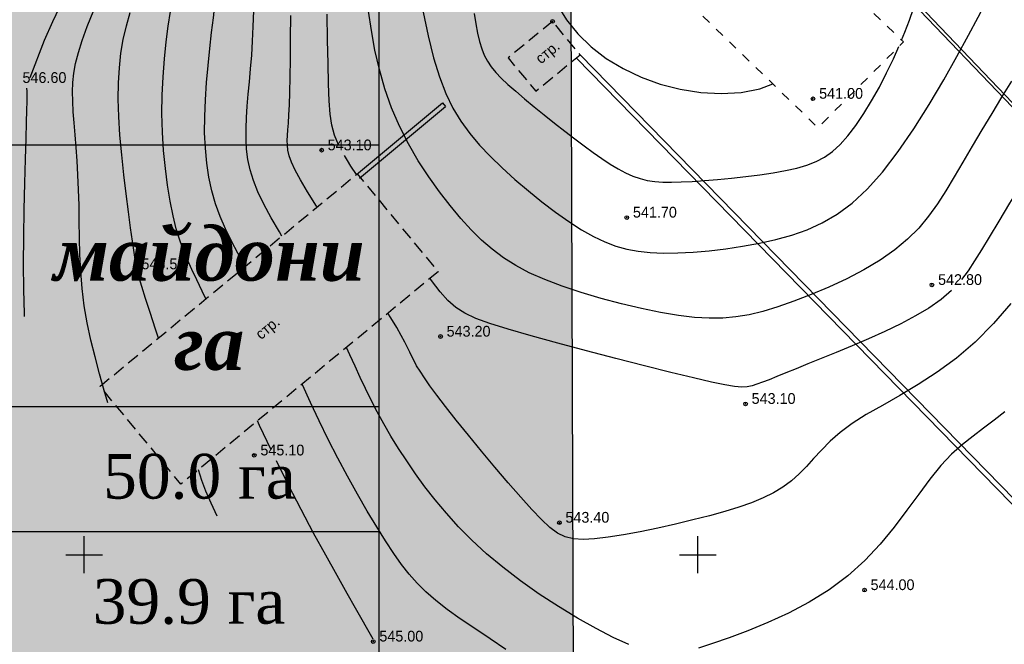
# Model space of a CAD drawing. Extents: x 0 to 363660, y 0 to 4201329.
# Tile 21 of 122: x 360095 to 360175, y 4200493 to 4200544. Entities that reach past the tile are written whole.
import ezdxf

# ---------------------------------------------------------------- set-up
doc = ezdxf.new("R2010")
doc.units = 0
doc.header["$LTSCALE"] = 0.5
doc.header["$MEASUREMENT"] = 0
doc.header["$PDMODE"] = 32
doc.header["$PDSIZE"] = 0.3
for name, pattern in [('CONTI', [0]), ('Д_ТРОТ_ТРУБА', [3, 1.5, -1.5]), ('ЗД_СТР_РАЗВ', [3, 2, -1])]:
    doc.linetypes.add(name, pattern=pattern)
for name, color, linetype in [('(004) Точки рельефа', 7, 'Continuous'), ('(007) Здания', 7, 'Continuous'), ('(025) Дорога', 7, 'Continuous'), ('(040) Ограда', 7, 'Continuous'), ('GORIZDEFAULT', 32, 'CONTI'), ('PI_TTDEFAULT', 5, 'CONTI'), ('SETKR', 2, 'CONTI'), ('SIT_L0', 250, 'CONTI')]:
    doc.layers.add(name, color=color, linetype=linetype)
doc.layers.add('(032) Горизонтали утолщенные', color=32, linetype='Continuous', lineweight=30)
doc.layers.add('.', color=7, linetype='Continuous', lineweight=15)
doc.styles.add('D-431', font='d431.ttf')
doc.styles.add('P-131', font='p131.ttf')
doc.styles.get("Standard").update_dxf_attribs({"font": 'times.ttf'})
doc.linetypes.add('ОГРАДА_ГЛИН', pattern='A,4,["|",Standard,S=0.8,R=0,X=0,Y=-0.8],0.5,["|",Standard,S=0.8,R=0,X=0,Y=-0.8],3.5', length=8)

# ---------------------------------------------------------------- blocks, each defined once
blk = doc.blocks.new('BL_333')
at = {"color": 0}
for p, q in [((0, -1.5), (0, 1.5)), ((-1.5, 0), (1.5, 0))]:
    blk.add_line(p, q, dxfattribs=at)
blk = doc.blocks.new('gergrgrre')
at = {"layer": '(007) Здания', "linetype": 'ЗД_СТР_РАЗВ', "flags": 128}
for points in [[(360138.159, 4200543.454), (360134.551, 4200540.474), (360136.794, 4200537.757), (360140.403, 4200540.738)], [(360128.84, 4200523.056), (360107.887, 4200505.749), (360101.297, 4200513.727), (360122.25, 4200531.033)]]:
    blk.add_lwpolyline(points, close=True, dxfattribs=at)
at = {"layer": '(025) Дорога', "linetype": 'Д_ТРОТ_ТРУБА', "flags": 128}
blk.add_lwpolyline([(360145.999, 4200561.788), (360141.313, 4200556.972), (360139.34, 4200559.023), (360136.946, 4200556.919), (360159.781, 4200534.797), (360166.748, 4200541.774), (360145.999, 4200561.788)], dxfattribs=at)
at = {"layer": '(032) Горизонтали утолщенные', "color": 32}
for points in [[(360116.116, 4200525.967, 544), (360115.91, 4200526.3, 544), (360115.23, 4200527.46, 544), (360114.64, 4200528.56, 544), (360114.16, 4200529.56, 544), (360113.8, 4200530.49, 544), (360113.53, 4200531.37, 544), (360113.35, 4200532.21, 544), (360113.24, 4200533.04, 544), (360113.19, 4200533.87, 544), (360113.19, 4200534.72, 544), (360113.23, 4200535.61, 544), (360113.29, 4200536.54, 544), (360113.37, 4200537.52, 544), (360113.46, 4200538.53, 544), (360113.56, 4200539.59, 544), (360113.65, 4200540.7, 544), (360113.72, 4200541.85, 544), (360113.78, 4200543.04, 544), (360113.83, 4200544.3, 544)], [(360101.921, 4200512.374, 546), (360101.64, 4200513.39, 546), (360101.26, 4200514.74, 546), (360100.89, 4200516.11, 546), (360100.55, 4200517.49, 546), (360100.25, 4200518.88, 546), (360100.01, 4200520.28, 546), (360099.84, 4200521.68, 546), (360099.73, 4200523.08, 546), (360099.66, 4200524.46, 546), (360099.62, 4200525.83, 546), (360099.6, 4200527.17, 546), (360099.59, 4200528.48, 546), (360099.55, 4200529.73, 546), (360099.5, 4200530.94, 546), (360099.43, 4200532.09, 546), (360099.35, 4200533.18, 546), (360099.26, 4200534.21, 546), (360099.18, 4200535.18, 546), (360099.12, 4200536.09, 546), (360099.07, 4200536.94, 546), (360099.05, 4200537.72, 546), (360099.08, 4200538.47, 546), (360099.16, 4200539.23, 546), (360099.3, 4200540.03, 546), (360099.53, 4200540.91, 546), (360099.84, 4200541.9, 546), (360100.26, 4200543.04, 546), (360100.79, 4200544.37, 546)], [(360127.63, 4200544.2, 542), (360128.03, 4200542.27, 542), (360128.46, 4200540.49, 542), (360128.94, 4200538.94, 542), (360129.46, 4200537.58, 542), (360130.05, 4200536.38, 542), (360130.69, 4200535.31, 542), (360131.41, 4200534.32, 542), (360132.21, 4200533.38, 542), (360133.09, 4200532.46, 542), (360134.06, 4200531.52, 542), (360135.1, 4200530.57, 542), (360136.19, 4200529.64, 542), (360137.3, 4200528.74, 542), (360138.41, 4200527.9, 542), (360139.49, 4200527.14, 542), (360140.53, 4200526.48, 542), (360141.49, 4200525.93, 542), (360142.41, 4200525.49, 542), (360143.31, 4200525.15, 542), (360144.21, 4200524.9, 542), (360145.14, 4200524.73, 542), (360146.12, 4200524.62, 542), (360147.19, 4200524.58, 542), (360148.36, 4200524.59, 542), (360149.61, 4200524.66, 542), (360150.92, 4200524.77, 542), (360152.28, 4200524.92, 542), (360153.65, 4200525.13, 542), (360155.02, 4200525.39, 542), (360156.35, 4200525.69, 542)], [(360156.35, 4200525.69, 542), (360157.65, 4200526.04, 542), (360158.91, 4200526.48, 542), (360160.14, 4200527.04, 542), (360161.35, 4200527.75, 542), (360162.57, 4200528.65, 542), (360163.8, 4200529.78, 542), (360165.05, 4200531.17, 542), (360166.32, 4200532.84, 542), (360167.6, 4200534.71, 542), (360168.85, 4200536.69, 542), (360170.03, 4200538.68, 542), (360171.11, 4200540.6, 542), (360172.06, 4200542.33, 542), (360172.85, 4200543.79, 542), (360174.45, 4200546.86, 542), (360174.8, 4200550.65, 542)], [(360175.01, 4200511.65, 544), (360174.15, 4200510.96, 544), (360173.28, 4200510.31, 544), (360172.42, 4200509.67, 544), (360171.55, 4200508.97, 544), (360170.67, 4200508.19, 544), (360169.79, 4200507.27, 544), (360168.9, 4200506.17, 544), (360167.99, 4200504.94, 544), (360167.02, 4200503.62, 544), (360165.99, 4200502.24, 544), (360164.86, 4200500.86, 544), (360163.61, 4200499.52, 544), (360162.23, 4200498.27, 544), (360160.7, 4200497.13, 544), (360159.07, 4200496.13, 544), (360157.38, 4200495.24, 544), (360155.69, 4200494.47, 544), (360154.07, 4200493.8, 544), (360152.55, 4200493.24, 544), (360151.19, 4200492.77, 544), (360150.04, 4200492.39, 544)], [(360144.38, 4200492.68, 544), (360143.11, 4200493.26, 544), (360141.71, 4200493.98, 544), (360140.2, 4200494.83, 544), (360138.64, 4200495.78, 544), (360137.07, 4200496.8, 544), (360135.54, 4200497.88, 544), (360134.1, 4200498.98, 544), (360132.78, 4200500.08, 544), (360131.59, 4200501.18, 544), (360130.5, 4200502.28, 544), (360129.51, 4200503.38, 544), (360128.6, 4200504.46, 544), (360127.77, 4200505.53, 544), (360127.01, 4200506.59, 544), (360126.29, 4200507.64, 544), (360125.62, 4200508.66, 544), (360125, 4200509.67, 544), (360124.42, 4200510.67, 544), (360123.88, 4200511.64, 544), (360123.38, 4200512.6, 544), (360122.92, 4200513.53, 544), (360122.48, 4200514.45, 544), (360122.07, 4200515.37, 544), (360121.65, 4200516.29, 544), (360121.375, 4200516.89, 544)]]:
    blk.add_polyline3d(points, dxfattribs=at)
at = {"layer": '(040) Ограда', "flags": 128}
blk.add_lwpolyline([(360140.116, 4200540.458), (360188.044, 4200491.371), (360223.423, 4200455.135), (360264.554, 4200409.603)], dxfattribs=at)
at = {"layer": '(040) Ограда', "linetype": 'ОГРАДА_ГЛИН', "flags": 128}
for points in [[(360140.403, 4200540.738), (360188.33, 4200491.65), (360223.715, 4200455.409), (360264.851, 4200409.871)], [(360122.179, 4200530.975), (360129.187, 4200536.822)]]:
    blk.add_lwpolyline(points, dxfattribs=at)
at = {"linetype": 'Continuous', "elevation": 1.643}
blk.add_lwpolyline([(359968.105, 4200751.148), (360144.875, 4200568.598), (360208.905, 4200501.768), (360248.135, 4200449.088), (360280.365, 4200400.868), (360329.345, 4200345.008), (360410.625, 4200285.188), (360473.125, 4200218.998), (360491.256, 4200199.541)], dxfattribs=at)
at = {"linetype": 'Continuous'}
for points in [[(360129.187, 4200536.822), (360129.443, 4200536.515)], [(360122.435, 4200530.668), (360129.443, 4200536.515)]]:
    blk.add_lwpolyline(points, dxfattribs=at)
at = {"layer": 'GORIZDEFAULT', "color": 32}
for points in [[(360095.61, 4200538.88, 546.5), (360096.77, 4200541.91, 546.5), (360097.46, 4200543.43, 546.5), (360098.28, 4200545.23, 546.5)], [(360109.906, 4200520.837, 545), (360109.62, 4200521.46, 545), (360109.18, 4200522.4, 545), (360108.78, 4200523.24, 545), (360108.42, 4200524.02, 545), (360108.09, 4200524.79, 545), (360107.79, 4200525.62, 545), (360107.51, 4200526.54, 545), (360107.25, 4200527.61, 545), (360107.01, 4200528.8, 545), (360106.79, 4200530.1, 545), (360106.62, 4200531.48, 545), (360106.48, 4200532.93, 545), (360106.38, 4200534.42, 545), (360106.34, 4200535.94, 545), (360106.36, 4200537.45, 545), (360106.43, 4200538.94, 545), (360106.54, 4200540.39, 545), (360106.68, 4200541.78, 545), (360106.85, 4200543.07, 545), (360107.04, 4200544.26, 545)], [(360118.979, 4200528.331, 543.5), (360118.94, 4200528.39, 543.5), (360118.2, 4200529.56, 543.5), (360117.62, 4200530.54, 543.5), (360117.19, 4200531.33, 543.5), (360116.9, 4200531.98, 543.5), (360116.71, 4200532.51, 543.5), (360116.6, 4200532.96, 543.5), (360116.56, 4200533.37, 543.5), (360116.55, 4200533.76, 543.5), (360116.57, 4200534.16, 543.5), (360116.6, 4200534.62, 543.5), (360116.64, 4200535.16, 543.5), (360116.68, 4200535.83, 543.5), (360116.72, 4200536.65, 543.5), (360116.76, 4200537.66, 543.5), (360116.79, 4200538.9, 543.5), (360116.8, 4200540.37, 543.5), (360116.81, 4200542.06, 543.5), (360116.83, 4200543.92, 543.5)], [(360120.72, 4200533.4, 543), (360120.39, 4200534.19, 543), (360120.18, 4200535, 543), (360120.04, 4200535.9, 543), (360119.96, 4200536.99, 543), (360119.91, 4200538.36, 543), (360119.87, 4200540.01, 543), (360119.83, 4200541.93, 543), (360119.8, 4200544.03, 543)], [(360175.55, 4200538.57, 542.5), (360174.75, 4200537.29, 542.5), (360173.94, 4200535.96, 542.5), (360173.13, 4200534.61, 542.5), (360172.34, 4200533.28, 542.5), (360171.59, 4200531.99, 542.5), (360170.89, 4200530.78, 542.5), (360170.21, 4200529.64, 542.5), (360169.52, 4200528.58, 542.5), (360168.79, 4200527.57, 542.5), (360167.99, 4200526.61, 542.5), (360167.09, 4200525.7, 542.5), (360166.05, 4200524.84, 542.5), (360164.85, 4200524.01, 542.5), (360163.53, 4200523.22, 542.5), (360162.13, 4200522.48, 542.5), (360160.68, 4200521.8, 542.5), (360159.23, 4200521.19, 542.5), (360157.83, 4200520.65, 542.5), (360156.51, 4200520.19, 542.5), (360155.3, 4200519.83, 542.5), (360154.18, 4200519.55, 542.5), (360153.1, 4200519.37, 542.5), (360152.03, 4200519.27, 542.5), (360150.92, 4200519.26, 542.5), (360149.73, 4200519.33, 542.5), (360148.42, 4200519.5, 542.5), (360146.97, 4200519.74, 542.5), (360145.4, 4200520.06, 542.5), (360143.77, 4200520.44, 542.5), (360142.12, 4200520.88, 542.5), (360140.5, 4200521.37, 542.5), (360138.95, 4200521.88, 542.5), (360137.53, 4200522.42, 542.5), (360136.27, 4200522.98, 542.5), (360135.16, 4200523.57, 542.5), (360134.16, 4200524.2, 542.5), (360133.24, 4200524.89, 542.5), (360132.37, 4200525.64, 542.5), (360131.54, 4200526.47, 542.5), (360130.69, 4200527.4, 542.5), (360129.83, 4200528.44, 542.5), (360128.94, 4200529.57, 542.5), (360128.07, 4200530.79, 542.5), (360127.22, 4200532.1, 542.5), (360126.42, 4200533.48, 542.5), (360125.69, 4200534.92, 542.5), (360125.05, 4200536.42, 542.5), (360124.5, 4200537.96, 542.5), (360124.06, 4200539.54, 542.5), (360123.69, 4200541.12, 542.5), (360123.41, 4200542.71, 542.5), (360123.18, 4200544.28, 542.5)], [(360131.77, 4200544.09, 541.5), (360131.9, 4200543.25, 541.5), (360132.04, 4200542.49, 541.5), (360132.21, 4200541.81, 541.5), (360132.39, 4200541.22, 541.5), (360132.6, 4200540.69, 541.5), (360132.85, 4200540.21, 541.5), (360133.16, 4200539.75, 541.5), (360133.53, 4200539.3, 541.5), (360133.98, 4200538.83, 541.5), (360134.52, 4200538.32, 541.5), (360135.16, 4200537.76, 541.5), (360135.88, 4200537.14, 541.5), (360136.66, 4200536.5, 541.5), (360137.48, 4200535.84, 541.5), (360138.32, 4200535.17, 541.5), (360139.15, 4200534.52, 541.5), (360139.97, 4200533.89, 541.5), (360140.75, 4200533.31, 541.5), (360141.48, 4200532.77, 541.5), (360142.18, 4200532.28, 541.5), (360142.85, 4200531.83, 541.5), (360143.5, 4200531.45, 541.5), (360144.11, 4200531.12, 541.5), (360144.71, 4200530.85, 541.5), (360145.3, 4200530.65, 541.5), (360145.88, 4200530.5, 541.5), (360146.49, 4200530.41, 541.5), (360147.14, 4200530.36, 541.5), (360147.86, 4200530.35, 541.5), (360148.65, 4200530.37, 541.5), (360149.53, 4200530.42, 541.5), (360150.53, 4200530.49, 541.5), (360151.61, 4200530.58, 541.5), (360152.75, 4200530.69, 541.5), (360153.9, 4200530.81, 541.5), (360155.04, 4200530.96, 541.5), (360156.14, 4200531.12, 541.5), (360157.15, 4200531.3, 541.5)], [(360104.21, 4200523.71, 545.5), (360103.95, 4200525.54, 545.5), (360103.79, 4200526.63, 545.5), (360103.61, 4200527.93, 545.5), (360103.42, 4200529.39, 545.5), (360103.23, 4200530.96, 545.5), (360103.06, 4200532.57, 545.5), (360102.92, 4200534.17, 545.5), (360102.82, 4200535.7, 545.5), (360102.78, 4200537.12, 545.5), (360102.79, 4200538.44, 545.5), (360102.87, 4200539.67, 545.5), (360103, 4200540.85, 545.5), (360103.19, 4200541.97, 545.5), (360103.44, 4200543.08, 545.5), (360103.75, 4200544.18, 545.5)], [(360138.54, 4200544.81, 541), (360139.29, 4200543.58, 541), (360140.22, 4200542.43, 541), (360141.31, 4200541.38, 541), (360142.54, 4200540.43, 541), (360143.91, 4200539.61, 541), (360145.38, 4200538.91, 541), (360146.94, 4200538.34, 541)], [(360166.589, 4200541.927, 541.5), (360166.85, 4200542.57, 541.5), (360167.23, 4200543.56, 541.5), (360167.57, 4200544.5, 541.5), (360167.89, 4200545.37, 541.5), (360168.21, 4200546.18, 541.5), (360168.53, 4200546.91, 541.5), (360168.87, 4200547.58, 541.5), (360169.24, 4200548.19, 541.5), (360169.64, 4200548.78, 541.5), (360170.06, 4200549.39, 541.5), (360170.48, 4200550.09, 541.5), (360170.89, 4200550.92, 541.5), (360171.28, 4200551.93, 541.5), (360171.64, 4200553.18, 541.5), (360171.96, 4200554.68, 541.5), (360171.998, 4200554.905, 541.5)], [(360113.129, 4200523.5, 544.5), (360113.1, 4200523.55, 544.5), (360112.53, 4200524.56, 544.5), (360112, 4200525.55, 544.5), (360111.51, 4200526.54, 544.5), (360111.07, 4200527.55, 544.5), (360110.71, 4200528.58, 544.5), (360110.4, 4200529.65, 544.5), (360110.17, 4200530.76, 544.5), (360109.99, 4200531.91, 544.5), (360109.88, 4200533.12, 544.5), (360109.82, 4200534.37, 544.5), (360109.83, 4200535.69, 544.5), (360109.88, 4200537.06, 544.5), (360109.98, 4200538.47, 544.5), (360110.1, 4200539.87, 544.5), (360110.25, 4200541.24, 544.5), (360110.39, 4200542.54, 544.5), (360110.54, 4200543.74, 544.5), (360110.66, 4200544.8, 544.5), (360110.77, 4200545.82, 544.5), (360110.86, 4200546.75, 544.5), (360110.98, 4200547.69, 544.5)], [(360157.15, 4200531.3, 541.5), (360158.06, 4200531.5, 541.5), (360158.88, 4200531.74, 541.5), (360159.63, 4200532.03, 541.5), (360160.32, 4200532.4, 541.5), (360160.97, 4200532.86, 541.5), (360161.6, 4200533.43, 541.5), (360162.23, 4200534.13, 541.5), (360162.88, 4200534.97, 541.5), (360163.52, 4200535.94, 541.5), (360164.16, 4200536.99, 541.5), (360164.79, 4200538.1, 541.5), (360165.38, 4200539.25, 541.5), (360165.93, 4200540.39, 541.5), (360166.369, 4200541.394, 541.5)], [(360183.29, 4200540.808, 543), (360182.87, 4200540.11, 543), (360182.09, 4200538.96, 543), (360181.22, 4200537.71, 543), (360180.28, 4200536.36, 543), (360179.3, 4200534.89, 543), (360178.3, 4200533.34, 543), (360177.3, 4200531.75, 543), (360176.33, 4200530.16, 543), (360175.4, 4200528.63, 543), (360174.53, 4200527.18, 543), (360173.74, 4200525.87, 543), (360173.12, 4200524.84, 543), (360172.55, 4200523.94, 543), (360172.01, 4200523.14, 543), (360171.47, 4200522.42, 543)], [(360095.146, 4200519.401, 546.5), (360095.13, 4200519.64, 546.5), (360095.08, 4200521.57, 546.5), (360095.06, 4200523.69, 546.5), (360095.08, 4200525.91, 546.5), (360095.12, 4200528.14, 546.5), (360095.17, 4200530.28, 546.5), (360095.23, 4200532.24, 546.5), (360095.28, 4200533.91, 546.5), (360095.31, 4200535.22, 546.5), (360095.34, 4200536.21, 546.5), (360095.35, 4200536.93, 546.5), (360095.35, 4200537.44, 546.5), (360095.35, 4200537.78, 546.5), (360095.34, 4200538, 546.5)], [(360146.94, 4200538.34, 541), (360148.57, 4200537.92, 541), (360150.24, 4200537.66, 541), (360151.9, 4200537.57, 541), (360153.52, 4200537.67, 541), (360155.05, 4200537.97, 541), (360156.101, 4200538.362, 541)], [(360175.5, 4200520.46, 543.5), (360174.08, 4200518.83, 543.5), (360172.6, 4200517.33, 543.5), (360171.06, 4200516.02, 543.5), (360169.5, 4200514.88, 543.5), (360167.95, 4200513.87, 543.5), (360166.45, 4200512.98, 543.5), (360165.03, 4200512.17, 543.5), (360163.72, 4200511.42, 543.5), (360162.58, 4200510.68, 543.5), (360161.6, 4200509.96, 543.5), (360160.78, 4200509.24, 543.5), (360160.07, 4200508.53, 543.5), (360159.43, 4200507.84, 543.5), (360158.84, 4200507.19, 543.5), (360158.25, 4200506.58, 543.5), (360157.62, 4200506.01, 543.5), (360156.93, 4200505.51, 543.5), (360156.16, 4200505.05, 543.5), (360155.31, 4200504.63, 543.5), (360154.37, 4200504.24, 543.5), (360153.34, 4200503.88, 543.5), (360152.2, 4200503.53, 543.5), (360150.95, 4200503.18, 543.5), (360149.6, 4200502.83, 543.5), (360148.18, 4200502.49, 543.5), (360146.73, 4200502.16, 543.5), (360145.3, 4200501.87, 543.5), (360143.94, 4200501.62, 543.5), (360142.68, 4200501.43, 543.5), (360141.58, 4200501.3, 543.5), (360140.65, 4200501.25, 543.5), (360139.88, 4200501.3, 543.5), (360139.2, 4200501.47, 543.5), (360138.57, 4200501.77, 543.5), (360137.94, 4200502.23, 543.5), (360137.26, 4200502.86, 543.5), (360136.48, 4200503.68, 543.5), (360135.57, 4200504.69, 543.5), (360134.55, 4200505.87, 543.5), (360133.47, 4200507.13, 543.5), (360132.38, 4200508.44, 543.5), (360131.31, 4200509.74, 543.5), (360130.32, 4200510.97, 543.5), (360129.45, 4200512.07, 543.5), (360128.74, 4200513, 543.5), (360128.17, 4200513.77, 543.5), (360127.72, 4200514.41, 543.5), (360127.37, 4200514.95, 543.5), (360127.09, 4200515.4, 543.5), (360126.88, 4200515.8, 543.5), (360126.7, 4200516.16, 543.5), (360126.53, 4200516.51, 543.5), (360126.35, 4200516.89, 543.5), (360126.13, 4200517.33, 543.5), (360125.84, 4200517.85, 543.5), (360125.47, 4200518.5, 543.5), (360124.99, 4200519.29, 543.5), (360124.744, 4200519.673, 543.5)], [(360122.179, 4200530.975, 543), (360121.73, 4200531.66, 543), (360121.45, 4200532.11, 543), (360121.2, 4200532.52, 543)], [(360106.048, 4200517.651, 545.5), (360105.81, 4200518.39, 545.5), (360105.37, 4200519.74, 545.5), (360105.01, 4200520.87, 545.5), (360104.41, 4200522.83, 545.5)], [(360170.67, 4200521.54, 543), (360169.82, 4200520.8, 543), (360168.81, 4200520.08, 543), (360167.73, 4200519.45, 543), (360166.53, 4200518.81, 543), (360165.23, 4200518.19, 543), (360163.89, 4200517.59, 543), (360162.56, 4200517.01, 543), (360161.26, 4200516.47, 543), (360160.05, 4200515.98, 543), (360158.97, 4200515.54, 543), (360158.01, 4200515.15, 543), (360157.17, 4200514.81, 543), (360156.44, 4200514.51, 543), (360155.8, 4200514.26, 543), (360155.26, 4200514.06, 543), (360154.81, 4200513.89, 543), (360154.42, 4200513.76, 543), (360154.03, 4200513.68, 543), (360153.58, 4200513.66, 543), (360152.99, 4200513.71, 543), (360152.19, 4200513.84, 543), (360151.1, 4200514.07, 543), (360149.65, 4200514.41, 543), (360147.81, 4200514.86, 543), (360145.66, 4200515.39, 543), (360143.33, 4200515.99, 543), (360140.93, 4200516.62, 543), (360138.58, 4200517.24, 543), (360136.41, 4200517.84, 543), (360134.54, 4200518.37, 543), (360133.05, 4200518.83, 543), (360131.9, 4200519.25, 543), (360131.01, 4200519.67, 543), (360130.28, 4200520.14, 543), (360129.64, 4200520.71, 543), (360129.01, 4200521.43, 543), (360128.3, 4200522.35, 543), (360128.179, 4200522.51, 543)], [(360134.36, 4200492.29, 544.5), (360133.07, 4200493.14, 544.5), (360131.82, 4200493.98, 544.5), (360130.64, 4200494.78, 544.5), (360129.57, 4200495.55, 544.5), (360128.64, 4200496.27, 544.5), (360127.84, 4200496.97, 544.5), (360127.13, 4200497.67, 544.5), (360126.47, 4200498.41, 544.5), (360125.85, 4200499.21, 544.5), (360125.22, 4200500.1, 544.5), (360124.56, 4200501.12, 544.5), (360123.84, 4200502.27, 544.5), (360123.07, 4200503.55, 544.5), (360122.28, 4200504.93, 544.5), (360121.47, 4200506.39, 544.5), (360120.67, 4200507.88, 544.5), (360119.88, 4200509.4, 544.5), (360119.14, 4200510.91, 544.5), (360118.44, 4200512.39, 544.5), (360117.79, 4200513.84, 544.5), (360117.761, 4200513.905, 544.5)], [(360115.24, 4200508.54, 545), (360114.3, 4200510.54, 545), (360114.136, 4200510.911, 545)], [(360123.55, 4200493.12, 545), (360122.11, 4200495.64, 545), (360121.43, 4200496.85, 545), (360120.61, 4200498.3, 545), (360119.69, 4200499.96, 545), (360118.7, 4200501.76, 545), (360117.68, 4200503.68, 545), (360116.66, 4200505.66, 545), (360115.66, 4200507.66, 545)], [(360110.83, 4200503.133, 545.5), (360110.34, 4200504.2, 545.5), (360109.92, 4200505.18, 545.5), (360109.59, 4200506.06, 545.5), (360109.31, 4200506.91, 545.5), (360109.306, 4200506.922, 545.5)]]:
    blk.add_polyline3d(points, dxfattribs=at)
at = {"layer": 'PI_TTDEFAULT', "color": 5}
for p in [(360138.159, 4200543.454), (360159.38, 4200537.15, 541), (360119.35, 4200532.96, 543.1), (360144.21, 4200527.47, 541.7), (360104.18, 4200523.27, 545.5), (360169.07, 4200521.98, 542.8), (360129.04, 4200517.78, 543.2), (360153.89, 4200512.29, 543.1), (360113.86, 4200508.1, 545.1), (360138.72, 4200502.61, 543.4), (360163.58, 4200497.12, 544), (360123.55, 4200492.93, 545)]:
    blk.add_point(p, dxfattribs=at)
at = {"layer": 'SETKR', "color": 92}
for p in [(360100, 4200500), (360150, 4200500)]:
    blk.add_blockref('BL_333', p, dxfattribs=at)
at = {"layer": '(004) Точки рельефа', "style": 'D-431'}
for s, p in [('546.60', (360094.98, 4200538.44)), ('541.00', (360159.88, 4200537.15)), ('543.10', (360119.84, 4200532.95)), ('541.70', (360144.71, 4200527.47)), ('545.50', (360104.67, 4200523.26)), ('542.80', (360169.57, 4200521.98)), ('543.20', (360129.53, 4200517.77)), ('543.10', (360154.38, 4200512.29)), ('545.10', (360114.36, 4200508.09)), ('543.40', (360139.21, 4200502.61)), ('544.00', (360164.07, 4200497.12)), ('545.00', (360124.05, 4200492.93))]:
    blk.add_text(s, height=0.875, dxfattribs=at).set_placement(p)
at = {"layer": '(007) Здания', "style": 'P-131'}
for p in [(360137.213, 4200539.936), (360114.407, 4200517.479)]:
    blk.add_text('стр.', height=0.88, rotation=39.55531, dxfattribs=at).set_placement(p)
blk = doc.blocks.new('ееееее')
at = {"layer": 'SIT_L0', "color": 250}
blk.add_line((-352.04, 714.7), (-288.38, 647.62), dxfattribs=at)

msp = doc.modelspace()

# ---------------------------------------------------------------- hatches: boundary and pattern name
at = {"layer": '.', "ltscale": 0.149071}
h = msp.add_hatch(color=256, dxfattribs=at)
h.dxf.hatch_style = 1
h.set_gradient(color1=(255, 255, 255), tint=1)
h.paths.add_polyline_path([(359890.241, 4200193.891), (361190.241, 4200193.891), (361190.241, 4201328.891), (359890.241, 4201328.891)])
h.paths.add_polyline_path([(359905.241, 4201313.891), (361175.241, 4201313.891), (361175.241, 4200208.891), (359905.241, 4200208.891)], flags=16)
h = msp.add_hatch(color=256, dxfattribs=at)
h.dxf.hatch_style = 1
h.set_gradient(color1=(255, 255, 255), tint=1)
h.paths.add_polyline_path([(359936.675, 4200560.552), (360139.585, 4200560.552), (360140.167, 4200396.692), (359937.258, 4200396.692)])

# ---------------------------------------------------------------- linework, layer by layer
at = {"layer": '(007) Здания', "linetype": 'Continuous'}
msp.add_lwpolyline([(360124.022, 4200544.903), (360124.022, 4200430.544)], dxfattribs=at)
for p, q in [((359950, 4200533.383), (360124.022, 4200533.383)), ((359950, 4200512.08), (360124.022, 4200512.08)), ((359950, 4200501.888), (360124.022, 4200501.888))]:
    msp.add_line(p, q)
at = {"color": 7, "ltscale": 0.149071, "true_color": 0xffffff}
msp.add_lwpolyline([(359936.675, 4200560.552), (360139.585, 4200560.552), (360140.167, 4200396.692), (359937.258, 4200396.692)], close=True, dxfattribs=at)

# ---------------------------------------------------------------- block references
at = {"linetype": 'Continuous'}
msp.add_blockref('gergrgrre', (0, 0), dxfattribs=at)
at = {"color": 0, "rotation": 0.1683458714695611}
msp.add_blockref('ееееее', (360499.456, 4199854.903), dxfattribs=at)

# ---------------------------------------------------------------- texts
at = {"color": 0, "insert": (360110.193, 4200526.69), "char_height": 4.35965, "width": 146.35598, "attachment_point": 2}
msp.add_mtext('\\A1;{\\fTimes New Roman|b1|i1|c204|p18;майдони\\Pга}', dxfattribs=at)
at = {"char_height": 4.36801, "attachment_point": 1}
for s, insert, width in [('{\\fTimes New Roman|b0|i0|c204|p18;\\H0.8333x;50.0 га }', (360101.549, 4200508.213), 18.57001), ('\\A1;{\\fTimes New Roman|b0|i0|c204|p18;\\H0.8333x;39.9 га\\H1.2x; }', (360100.701, 4200498.021), 37.97016)]:
    msp.add_mtext(s, dxfattribs=dict(at, insert=insert, width=width))

doc.saveas('drawing.dxf')
